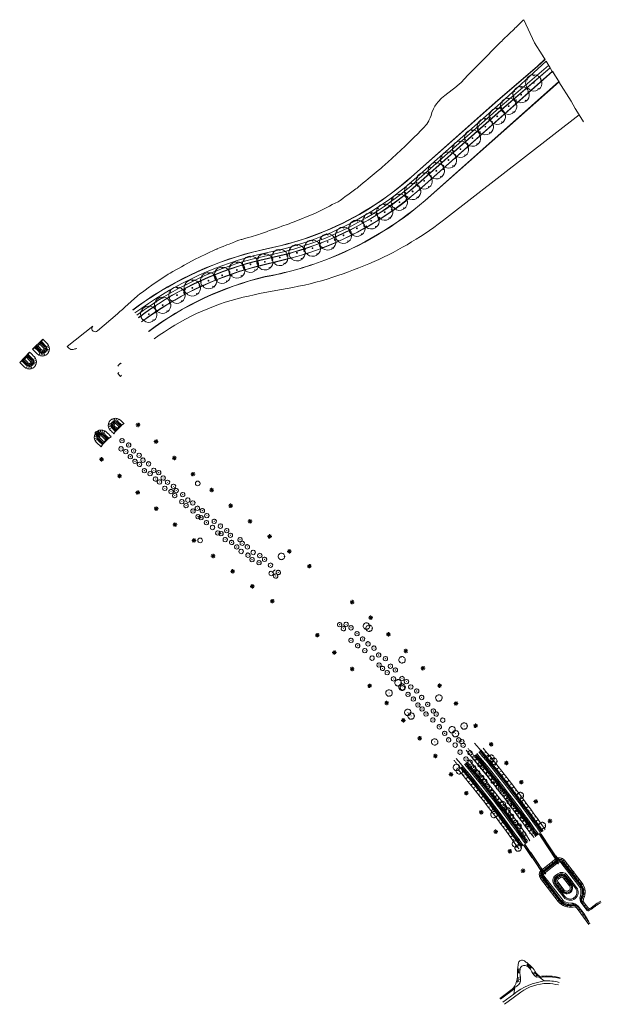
# Model space of a CAD drawing. Header units: metres. Extents: x 104313 to 104669, y 427889 to 428492.
import ezdxf

# ---------------------------------------------------------------- set-up
doc = ezdxf.new("R2010")
doc.units = ezdxf.units.M
doc.header["$LTSCALE"] = 0.5
for name, pattern in [('DASHED', [0.75, 0.5, -0.25]), ('DASHED2', [0.375, 0.25, -0.125]), ('RI-HWA-SO', [7.4, 5, -2.4])]:
    doc.linetypes.add(name, pattern=pattern)
doc.layers.get('0').update_dxf_attribs({"lineweight": 13})
doc.layers.get('DefPoints').update_dxf_attribs({"lineweight": 13})
for name, color, linetype, lineweight in [('_OD_bomen', 3, 'Continuous', 13), ('_OD_bomen_nieuw', 3, 'Continuous', 13), ('_OD_fietspad', 4, 'Continuous', 13), ('_OD_groen', 6, 'Continuous', 13), ('_OD_IPOR_keien', 8, 'Continuous', 13), ('_OD_lichtmast', 2, 'Continuous', 13), ('_OD_rijbaan hoofdstructuur', 5, 'Continuous', 13), ('_OD_Talud', 7, 'DASHED', 13), ('_OD_trottoir', 6, 'Continuous', 13), ('_OD_water', 5, 'Continuous', 13), ('B-WE-GW-TALUDARCERING_KORT-G', 90, 'Continuous', 13), ('B-WE-GW-TALUDARCERING_LANG-G', 90, 'Continuous', 13), ('B-WE-RI-BOB-S', 90, 'Continuous', 13), ('B-WE-RI-BOB-S @ 1 (1)', 90, 'Continuous', 13), ('B-WE-RI-BOB-S @ 1 (2)', 90, 'Continuous', 13), ('B-WE-RI-BOB-S @ 5', 90, 'Continuous', 13), ('B-WE-RI-HWA_UITSTROOMBAK-S', 150, 'Continuous', 13), ('N-GV-GW-TALUD_TEEN-G', 90, 'Continuous', 13), ('N-WE-GW-MAAIVELD-GD', 90, 'Continuous', 13), ('N-WE-GW-TALUD_KRUIN-G', 90, 'Continuous', 13), ('N-WE-GW-TALUDARCERING-S', 90, 'Continuous', 13), ('N-WE-GW-TALUDARCERING_KORT-G', 90, 'Continuous', 13), ('N-WE-GW-TALUDARCERING_LANG-G', 90, 'Continuous', 13), ('N-WE-GW-WATERGANG-G', 90, 'Continuous', 13), ('N-WE-GW-WATERGANG_WATERLIJN-G', 150, 'Continuous', 13), ('N-WE-RI-HWA_RIOOLLEIDING_BETON-G', 5, 'RI-HWA-SO', 13), ('N-XX-GW-GROND-GD', 7, 'Continuous', 13), ('N1-XX-RI-HWA_UITSTROOMBAK-S-50', 150, 'Continuous', 13), ('VKC-BOMEN', 3, 'Continuous', 13), ('Xref Parkzone&Dorpsweide UO$0$N-WE-VH-KANTVERHARDING-G', 210, 'Continuous', 13)]:
    doc.layers.add(name, color=color, linetype=linetype, lineweight=lineweight)

# ---------------------------------------------------------------- blocks, each defined once
blk = doc.blocks.new('lichtmast 4m-flat-40')
at = {"layer": '_OD_lichtmast'}
for points in [[(-0.96, 0.89), (-0.4, 0.37)], [(-0.05, 1.31), (-0.02, 0.54)], [(0.89, 0.96), (0.37, 0.4)], [(1.31, 0.05), (0.54, 0.02)], [(-0.54, -0.02), (-1.31, -0.05)], [(-0.37, -0.4), (-0.89, -0.96)], [(0.02, -0.54), (0.05, -1.31)], [(0.4, -0.37), (0.96, -0.89)]]:
    blk.add_lwpolyline(points, dxfattribs=at)
blk.add_ellipse((0, 0), major_axis=(0.292, 0.251), ratio=0.999993, dxfattribs=at)
blk = doc.blocks.new('boom')
at = {"layer": '_OD_bomen'}
blk.add_lwpolyline([(-4.86, 1.16, 0.113539), (-4.88, -1.08), (-4.13, -1.21), (-4.54, -1.37), (-4.68, -1.75, 0.311933), (-0.02, -5), (0.4, -4.56), (0.42, -4.28), (0.73, -4.62), (0.69, -4.95, 0.261462), (4.59, -1.99), (4.06, -1.46), (4.38, -1.32), (4.79, -1.42, 0.012054), (4.86, -1.19), (4.5, -0.79), (4.28, -0.65), (4.96, -0.66, 0.284439), (2.8, 4.14), (2.55, 3.96), (2.45, 3.54), (2.11, 4.18), (1.99, 4.59, 0.230282), (-2.38, 4.4), (-2.3, 3.64), (-2.77, 4.16, 0.158791), (-4.69, 1.74), (-4.01, 1.58)], format="xyb", close=True, dxfattribs=at)
blk.add_circle((0, 0), 0.25, dxfattribs=at)
blk = doc.blocks.new('lichtmast 4m-flat-45')
at = {"layer": '_OD_lichtmast'}
for points in [[(-0.96, 0.89), (-0.4, 0.37)], [(-0.05, 1.31), (-0.02, 0.54)], [(0.89, 0.96), (0.37, 0.4)], [(1.31, 0.05), (0.54, 0.02)], [(-0.54, -0.02), (-1.31, -0.05)], [(-0.37, -0.4), (-0.89, -0.96)], [(0.02, -0.54), (0.05, -1.31)], [(0.4, -0.37), (0.96, -0.89)]]:
    blk.add_lwpolyline(points, dxfattribs=at)
blk.add_ellipse((0, 0), major_axis=(0.292, 0.251), ratio=0.999993, dxfattribs=at)
blk = doc.blocks.new('b8-flat-9')
at = {"layer": 'VKC-BOMEN'}
blk.add_lwpolyline([(-1.1, 3.8, 0.113539), (-2.7, 3), (-2.5, 2.4), (-2.7, 2.6), (-3.1, 2.6, 0.311933), (-3.5, -1.9), (-3, -2.1), (-2.8, -2), (-2.9, -2.3), (-3.2, -2.4, 0.261462), (0.4, -4), (0.6, -3.4), (0.8, -3.6), (0.9, -3.9, 0.012054), (1.1, -3.9), (1.2, -3.4), (1.2, -3.2), (1.5, -3.7, 0.284439), (4, -0.3), (3.8, -0.2), (3.4, -0.3), (3.7, 0.2), (4, 0.4, 0.230282), (2.1, 3.4), (1.6, 3), (1.8, 3.6, 0.158791), (-0.6, 4), (-0.5, 3.4)], format="xyb", close=True, dxfattribs=at)
blk.add_circle((0, 0), 0.0281, dxfattribs=at)
blk = doc.blocks.new('SRI-BOB-SO')
at = {"layer": 'DefPoints'}
blk.add_circle((0, 0), 0.9, dxfattribs=at)
blk = doc.blocks.new('*U23')
at = {"layer": 'B-WE-RI-BOB-S @ 1 (1)', "xscale": 0.3, "yscale": 0.3, "zscale": 0.3}
blk.add_blockref('SRI-BOB-SO', (104360.639, 428238.273, -3.395), dxfattribs=at)
at = {"layer": 'B-WE-RI-BOB-S @ 1 (2)', "xscale": 0.3, "yscale": 0.3, "zscale": 0.3}
blk.add_blockref('SRI-BOB-SO', (104360.639, 428238.273, -3.395), dxfattribs=at)
at = {"layer": 'B-WE-RI-BOB-S @ 5', "xscale": 1.5, "yscale": 1.5, "zscale": 1.5}
blk.add_blockref('SRI-BOB-SO', (104360.639, 428238.273, -3.395), dxfattribs=at)
blk = doc.blocks.new('SRI-UITSTROOMBAK-SO')
at = {"color": 7, "lineweight": 13}
for p, q in [((-3.3, 0), (3.2, 0)), ((-3.3, 11.6), (-2.7, 11.6)), ((-3.3, 0), (-3.3, 11.6)), ((-2.7, 0.5), (-2.7, 11.6)), ((-2.7, 0.5), (2.8, 0.5)), ((2.8, 0.5), (2.8, 11.6)), ((3.2, 0), (3.2, 11.6))]:
    blk.add_line(p, q, dxfattribs=at)
at = {"color": 7, "lineweight": 0}
blk.add_line((2.8, 11.6), (3.2, 11.6), dxfattribs=at)
at = {"lineweight": 13, "flags": 128}
blk.add_lwpolyline([(2.8, 11.6), (3.2, 11.6), (3.2, 0), (-3.3, 0), (-3.3, 11.6), (-2.7, 11.6)], dxfattribs=at)
blk = doc.blocks.new('*U21')
at = {"layer": 'N-WE-GW-TALUDARCERING_KORT-G'}
for p, q in [((104598.75, 428043.41), (104598.11, 428042.88)), ((104601.92, 428039.54), (104601.28, 428039.02)), ((104605.07, 428035.66), (104604.42, 428035.14)), ((104608.18, 428031.75), (104607.53, 428031.23)), ((104611.28, 428027.82), (104610.62, 428027.31)), ((104614.34, 428023.87), (104613.69, 428023.36)), ((104617.38, 428019.9), (104616.72, 428019.4)), ((104620.39, 428015.9), (104619.73, 428015.41)), ((104623.37, 428011.89), (104622.71, 428011.41)), ((104626.33, 428007.86), (104625.67, 428007.38)), ((104629.26, 428003.81), (104628.6, 428003.34)), ((104632.16, 427999.73), (104631.5, 427999.27))]:
    blk.add_line(p, q, dxfattribs=at)
at = {"layer": 'N-WE-GW-TALUDARCERING_LANG-G'}
for p, q in [((104600.34, 428041.48), (104599.06, 428040.43)), ((104603.5, 428037.6), (104602.21, 428036.56)), ((104606.63, 428033.71), (104605.33, 428032.67)), ((104609.73, 428029.79), (104608.43, 428028.76)), ((104612.81, 428025.85), (104611.5, 428024.83)), ((104615.86, 428021.89), (104614.55, 428020.88)), ((104618.89, 428017.9), (104617.57, 428016.91)), ((104621.88, 428013.9), (104620.57, 428012.92)), ((104624.85, 428009.88), (104623.54, 428008.92)), ((104627.79, 428005.84), (104626.48, 428004.89)), ((104630.71, 428001.77), (104629.4, 428000.84))]:
    blk.add_line(p, q, dxfattribs=at)
blk = doc.blocks.new('*U22')
at = {"layer": 'N-WE-GW-TALUDARCERING_KORT-G'}
for p, q in [((104590.32, 428039.77), (104590.96, 428040.3)), ((104593.5, 428035.91), (104594.14, 428036.43)), ((104596.65, 428032.03), (104597.3, 428032.55)), ((104599.78, 428028.13), (104600.43, 428028.64)), ((104602.88, 428024.21), (104603.53, 428024.72)), ((104605.96, 428020.27), (104606.61, 428020.77)), ((104609.01, 428016.31), (104609.67, 428016.81)), ((104612.04, 428012.33), (104612.7, 428012.82)), ((104615.04, 428008.33), (104615.7, 428008.82)), ((104618.02, 428004.31), (104618.68, 428004.8)), ((104620.97, 428000.28), (104621.63, 428000.75)), ((104623.9, 427996.22), (104624.55, 427996.69))]:
    blk.add_line(p, q, dxfattribs=at)
at = {"layer": 'N-WE-GW-TALUDARCERING_LANG-G'}
for p, q in [((104591.91, 428037.84), (104593.19, 428038.89)), ((104595.08, 428033.97), (104596.36, 428035.01)), ((104598.22, 428030.08), (104599.51, 428031.12)), ((104601.33, 428026.17), (104602.63, 428027.2)), ((104604.42, 428022.24), (104605.73, 428023.26)), ((104607.49, 428018.29), (104608.8, 428019.3)), ((104610.53, 428014.32), (104611.84, 428015.32)), ((104613.55, 428010.33), (104614.86, 428011.32)), ((104616.54, 428006.32), (104617.85, 428007.3)), ((104619.5, 428002.3), (104620.81, 428003.26)), ((104622.44, 427998.25), (104623.75, 427999.2))]:
    blk.add_line(p, q, dxfattribs=at)
blk = doc.blocks.new('*U19')
at = {"layer": 'N-WE-GW-TALUDARCERING_KORT-G'}
for p, q in [((104591.58, 428034.34), (104590.94, 428033.82)), ((104594.73, 428030.46), (104594.1, 428029.95)), ((104597.86, 428026.56), (104597.22, 428026.06)), ((104600.97, 428022.65), (104600.33, 428022.14)), ((104604.05, 428018.71), (104603.41, 428018.21)), ((104607.1, 428014.75), (104606.46, 428014.25)), ((104610.13, 428010.77), (104609.48, 428010.28)), ((104613.13, 428006.77), (104612.48, 428006.29)), ((104616.1, 428002.75), (104615.45, 428002.27)), ((104619.05, 427998.71), (104618.4, 427998.24)), ((104621.97, 427994.65), (104621.32, 427994.19))]:
    blk.add_line(p, q, dxfattribs=at)
at = {"layer": 'N-WE-GW-TALUDARCERING_LANG-G'}
for p, q in [((104593.16, 428032.4), (104591.89, 428031.37)), ((104596.3, 428028.52), (104595.03, 428027.49)), ((104599.42, 428024.61), (104598.14, 428023.6)), ((104602.51, 428020.68), (104601.23, 428019.68)), ((104605.58, 428016.73), (104604.29, 428015.74)), ((104608.62, 428012.76), (104607.33, 428011.78)), ((104611.63, 428008.77), (104610.34, 428007.8)), ((104614.62, 428004.76), (104613.32, 428003.8)), ((104617.58, 428000.73), (104616.28, 427999.78)), ((104620.51, 427996.68), (104619.21, 427995.75))]:
    blk.add_line(p, q, dxfattribs=at)
blk = doc.blocks.new('*U20')
at = {"layer": 'N-WE-GW-TALUDARCERING_KORT-G'}
for p, q in [((104584.76, 428028.79), (104585.39, 428029.31)), ((104587.92, 428024.92), (104588.56, 428025.43)), ((104591.05, 428021.02), (104591.69, 428021.53)), ((104594.16, 428017.1), (104594.8, 428017.6)), ((104597.24, 428013.16), (104597.88, 428013.66)), ((104600.29, 428009.2), (104600.94, 428009.7)), ((104603.32, 428005.22), (104603.97, 428005.71)), ((104606.32, 428001.23), (104606.97, 428001.71)), ((104609.3, 427997.21), (104609.95, 427997.68)), ((104612.25, 427993.17), (104612.9, 427993.64)), ((104615.17, 427989.11), (104615.82, 427989.58))]:
    blk.add_line(p, q, dxfattribs=at)
at = {"layer": 'N-WE-GW-TALUDARCERING_LANG-G'}
for p, q in [((104586.34, 428026.86), (104587.61, 428027.89)), ((104589.49, 428022.97), (104590.76, 428023.99)), ((104592.61, 428019.06), (104593.89, 428020.07)), ((104595.7, 428015.13), (104596.98, 428016.14)), ((104598.77, 428011.19), (104600.06, 428012.18)), ((104601.81, 428007.22), (104603.1, 428008.2)), ((104604.83, 428003.23), (104606.12, 428004.2)), ((104607.81, 427999.22), (104609.11, 428000.18)), ((104610.77, 427995.19), (104612.07, 427996.14)), ((104613.71, 427991.14), (104615.01, 427992.08))]:
    blk.add_line(p, q, dxfattribs=at)

msp = doc.modelspace()

# ---------------------------------------------------------------- linework, layer by layer
at = {"layer": '_OD_fietspad'}
for points in [[(104383.7, 428312.03, -0.09596), (104456.13, 428347.01), (104474.09, 428351.13, 0.035859), (104500, 428359.62, 0.085382), (104554.78, 428393.84), (104607.56, 428440.58), (104635.61, 428466.19), (104638.06, 428462.23), (104609.61, 428437.77), (104557.21, 428391.4, -0.087404), (104500, 428355.9, -0.033788), (104475.11, 428347.83), (104456.76, 428343.56, 0.09617), (104385.78, 428309.23)], [(104636.93, 428463.55), (104608.47, 428439.08), (104556.05, 428392.71, -0.08741), (104499.35, 428357.52, -0.033769), (104474.7, 428349.52), (104456.34, 428345.26, 0.096197), (104384.74, 428310.63, 0.096197)]]:
    msp.add_lwpolyline(points, format="xyb", dxfattribs=at)
msp.add_lwpolyline([(104636.93, 428463.55), (104608.47, 428439.08)], dxfattribs=at)
at = {"layer": '_OD_groen'}
for points in [[(104382.3, 428313.91, -0.097164), (104455.68, 428349.33), (104465.09, 428351.5), (104473.44, 428353.43, 0.037282), (104499.95, 428362.15, 0.08423), (104553.05, 428395.47), (104606.05, 428442.37), (104630.19, 428463.14), (104634.86, 428467.4), (104633.19, 428470.11), (104628.51, 428477.53), (104621.85, 428491.62), (104621.48, 428491.26), (104618.2, 428488.05), (104617.42, 428487.28), (104616.24, 428486.16), (104616.14, 428486.05), (104609.31, 428479.51), (104608.13, 428478.33), (104607.92, 428478.12), (104602.54, 428472.75), (104601.12, 428471.33), (104600.99, 428471.2), (104600.01, 428470.19), (104594.07, 428464.12), (104593.94, 428463.99), (104587.67, 428457.58), (104583.42, 428453.26), (104582.33, 428452.16), (104579.63, 428449.99), (104577.99, 428448.67), (104573.55, 428445.12), (104571.54, 428443.51), (104569.46, 428441.41), (104568.5, 428440.2), (104567.44, 428438.61), (104566.57, 428437.04), (104565.61, 428434.78), (104565.05, 428433), (104564.55, 428431.52), (104563.79, 428429.85), (104563.71, 428429.68), (104562.46, 428427.64), (104560.3, 428425.13), (104558.82, 428423.69), (104556.68, 428421.59), (104554.8, 428419.76), (104549.13, 428414.23), (104538.63, 428404.43), (104537.17, 428403.06), (104536.34, 428402.28), (104535.83, 428401.86), (104534.29, 428400.58), (104532.76, 428399.3), (104526.6, 428394.18), (104525.07, 428392.9), (104523.53, 428391.63), (104520.45, 428389.07), (104519.76, 428388.48), (104519.05, 428387.97), (104517.43, 428386.81), (104515.81, 428385.64), (104514.18, 428384.47), (104512.56, 428383.3), (104510.93, 428382.13), (104509.31, 428380.97), (104508.69, 428380.47), (104508.12, 428380.18), (104504.55, 428378.38), (104502.77, 428377.48), (104493.83, 428372.99), (104493.31, 428372.71), (104481.18, 428367.89), (104479.32, 428367.15), (104478.13, 428366.68), (104477.52, 428366.46), (104473.75, 428365.12), (104471.87, 428364.45), (104466.21, 428362.44), (104465.09, 428362.04), (104464.33, 428361.77), (104462.45, 428361.1), (104460.56, 428360.43), (104459.62, 428360.09), (104458.78, 428359.85), (104454.93, 428358.76), (104453, 428358.21), (104451.08, 428357.66), (104449.16, 428357.11), (104448.67, 428356.98), (104447.25, 428356.52), (104446.75, 428356.35), (104445.22, 428355.74), (104443.36, 428355.01), (104441.5, 428354.27), (104439.98, 428353.67), (104439.64, 428353.54), (104437.78, 428352.8), (104435.92, 428352.07), (104434.03, 428351.31), (104433.77, 428351.19), (104432.99, 428350.82), (104422.92, 428346.08), (104420.98, 428345.17), (104413.93, 428341.27), (104412.18, 428340.3), (104410.43, 428339.33), (104408.68, 428338.37), (104406.93, 428337.4), (104405.18, 428336.43), (104404.04, 428335.78), (104403.2, 428335.22), (104402.87, 428335.02), (104394.1, 428329.11), (104391.8, 428327.41), (104389.92, 428326.03), (104388.3, 428324.84), (104386.69, 428323.66), (104385.31, 428322.63), (104377.45, 428315.5), (104376.81, 428314.92), (104375.96, 428314.17), (104375.23, 428313.53), (104374.47, 428312.84), (104372.98, 428311.49), (104360.65, 428301, -0.379072), (104358, 428300.96), (104357.55, 428301.51, -0.348017), (104357.96, 428303.96), (104342.08, 428291.57, -0.000199), (104343.12, 428290.51, 0.260655), (104345.82, 428289.72, 0.014091), (104348.09, 428290.31, 0.014091)], [(104392.14, 428300.68, -0.000002), (104392.14, 428300.68, -0.10297), (104463.53, 428334.17, 0.045995), (104500.04, 428344.31, 0.08727), (104561.5, 428380.88), (104643.43, 428453.58), (104650.86, 428441.64), (104653.35, 428437.21), (104655.77, 428433.4), (104574.49, 428370.28, -0.063322), (104530.14, 428343.52, -0.025813), (104504.84, 428333.86, -0.037579), (104476.83, 428327.06, 0.018337), (104449.97, 428321.63, 0.101224), (104395.53, 428296.13, 0.101224)]]:
    msp.add_lwpolyline(points, format="xyb", dxfattribs=at)
msp.add_lwpolyline([(104634.93, 428467.3), (104633.19, 428470.11), (104628.51, 428477.53), (104621.85, 428491.62)], dxfattribs=at)
at = {"layer": '_OD_IPOR_keien'}
for centre in [(104422.11, 428207.65), (104423.61, 428172.76)]:
    msp.add_circle(centre, 1.43, dxfattribs=at)
at = {"layer": '_OD_rijbaan hoofdstructuur'}
for points in [[(104634.93, 428467.3), (104630.27, 428463.05), (104606.13, 428442.28), (104553.13, 428395.38, -0.08423), (104500, 428362.04, -0.037284), (104473.47, 428353.31), (104455.71, 428349.22, 0.097163), (104382.37, 428313.82, 0.097163)], [(104392.14, 428300.68, -0.000002), (104392.14, 428300.68, -0.10297), (104463.53, 428334.17, 0.045995), (104500.04, 428344.31, 0.08727), (104561.5, 428380.88), (104643.52, 428453.66), (104641.4, 428457.06), (104639.52, 428460.09), (104559.61, 428389.12, -0.090196), (104499.96, 428352.46, -0.030922), (104476.92, 428345.1), (104457.1, 428340.27, 0.095381), (104387.71, 428306.64, 0.095381)], [(104392.07, 428300.78, -0.102975), (104463.5, 428334.29, 0.045999), (104500, 428344.42, 0.087269), (104561.42, 428380.97), (104643.36, 428453.68), (104641.3, 428456.99), (104639.5, 428459.91), (104559.69, 428389.03, -0.090195), (104500, 428352.35, -0.030923), (104476.95, 428344.98), (104457.13, 428340.15, 0.095379), (104387.79, 428306.54, 0.095379)], [(104392.07, 428300.78, -0.102975), (104463.5, 428334.29, 0.045999), (104500, 428344.42, 0.087269), (104561.42, 428380.97), (104643.36, 428453.68), (104641.3, 428456.99), (104639.5, 428459.91), (104559.69, 428389.03, -0.090195), (104500, 428352.35, -0.030923), (104476.95, 428344.98), (104457.13, 428340.15, 0.095379), (104387.79, 428306.54, 0.095379)]]:
    msp.add_lwpolyline(points, format="xyb", dxfattribs=at)
at = {"layer": '_OD_Talud', "flags": 128}
msp.add_lwpolyline([(104467.69, 428153.2), (104469.64, 428154.87)], dxfattribs=at)
at = {"layer": '_OD_trottoir'}
msp.add_lwpolyline([(104385.85, 428309.14, -0.096169), (104456.79, 428343.44), (104475.14, 428347.71, 0.03379), (104500.04, 428355.79, 0.087403), (104557.29, 428391.31), (104609.69, 428437.68), (104638.04, 428462.05), (104639.34, 428459.93), (104559.61, 428389.12, -0.090196), (104499.96, 428352.46, -0.030922), (104476.92, 428345.1), (104457.1, 428340.27, 0.095381), (104387.71, 428306.64, 0.095381)], format="xyb", dxfattribs=at)
at = {"layer": '_OD_water'}
msp.add_lwpolyline([(104395.53, 428296.13, -0.101224), (104449.97, 428321.63, -0.018337), (104476.83, 428327.06, 0.037579), (104504.84, 428333.86, 0.025813), (104530.14, 428343.52, 0.063322), (104574.49, 428370.28), (104655.77, 428433.4), (104658.47, 428429.17)], format="xyb", dxfattribs=at)
at = {"layer": 'B-WE-GW-TALUDARCERING_KORT-G', "ltscale": 0.1}
for p, q in [((104618.06, 427909.8), (104618.73, 427909.77)), ((104618.08, 427908.8), (104618.75, 427908.84)), ((104624.5, 427913.55), (104623.7, 427912.74)), ((104625.26, 427912.91), (104624.65, 427912.16)), ((104626.03, 427912.27), (104625.49, 427911.47)), ((104626.79, 427911.59), (104626.42, 427910.88)), ((104629.22, 427908.07), (104628.44, 427907.75)), ((104617.49, 427902.62), (104618.22, 427902.27)), ((104617.72, 427903.58), (104618.88, 427903.34)), ((104617.89, 427904.55), (104619.03, 427904.64)), ((104618.13, 427907.79), (104618.79, 427907.91)), ((104629.87, 427907.31), (104629.22, 427906.88)), ((104630.51, 427906.71), (104630.11, 427906.04))]:
    msp.add_line(p, q, dxfattribs=at)
at = {"layer": 'B-WE-GW-TALUDARCERING_LANG-G', "ltscale": 0.1}
for p, q in [((104618.06, 427909.3), (104619.5, 427909.32)), ((104618.07, 427910.3), (104619.58, 427910.15)), ((104618.12, 427908.3), (104619.47, 427908.46)), ((104624.88, 427913.23), (104623.85, 427912.09)), ((104625.64, 427912.59), (104624.78, 427911.42)), ((104626.42, 427911.95), (104625.61, 427910.59)), ((104628.93, 427908.48), (104627.29, 427907.64)), ((104617.6, 427903.11), (104619.67, 427902.36)), ((104617.81, 427904.06), (104619.96, 427903.92)), ((104617.96, 427905.08), (104619.83, 427905.5)), ((104629.56, 427907.66), (104627.7, 427907.07)), ((104630.18, 427907.01), (104629.06, 427905.79))]:
    msp.add_line(p, q, dxfattribs=at)
at = {"layer": 'B-WE-RI-HWA_UITSTROOMBAK-S'}
for p, q in [((104361.31, 428239.3, -1.72), (104359.65, 428237.81, -1.72)), ((104359.65, 428237.81, -1.72), (104360.08, 428237.38, -1.72)), ((104361.73, 428238.95, -1.72), (104361.31, 428239.3, -1.72))]:
    msp.add_line(p, q, dxfattribs=at)
for points, elevation in [([(104329.7, 428289.96), (104330.06, 428289.57), (104328.5, 428288.06), (104328.11, 428288.49)], -1.76), ([(104321.05, 428281.3), (104321.45, 428280.89), (104319.83, 428279.3), (104319.46, 428279.71)], -1.72), ([(104373.28, 428279.66), (104373.28, 428279.66), (104374.84, 428281.23), (104375.28, 428280.93)], -1.79), ([(104373.62, 428279.37), (104373.28, 428279.66)], -1.78), ([(104373.82, 428275.53), (104373.2, 428274.89), (104374.77, 428273.23), (104375.38, 428273.88)], -2.15), ([(104369.81, 428243.81), (104369.42, 428244.17), (104371.01, 428245.77), (104371.38, 428245.41)], -1.71)]:
    msp.add_lwpolyline(points, dxfattribs=dict(at, elevation=elevation))
at = {"layer": 'N-GV-GW-TALUD_TEEN-G', "ltscale": 10, "flags": 128}
for points in [[(104326.12, 428294.21, 0.00002), (104328.63, 428291.7, -1.06191), (104325.46, 428288.53, -0.00049), (104322.9, 428291.09)], [(104325.34, 428293.01, 0.001057), (104327.7, 428290.65, -1.067285), (104326.51, 428289.46, 0.000313), (104324.13, 428291.84)], [(104314.8, 428282.9, -0.00002), (104317.32, 428280.38, 1.06191), (104320.49, 428283.55, 0.00049), (104317.93, 428286.11)], [(104316.01, 428283.68, -0.001057), (104318.36, 428281.32, 1.067285), (104319.56, 428282.5, -0.000313), (104317.17, 428284.89)], [(104375.23, 428243.19, -0.000014), (104373.35, 428244.98, 1.06191), (104370.26, 428241.74, 0.000339), (104372.07, 428240.01)], [(104374.01, 428242.42, -0.000736), (104372.33, 428244.02, 1.067285), (104371.17, 428242.81, -0.000215), (104372.84, 428241.21, -0.000215)], [(104364, 428231.82, 0.00002), (104361.42, 428234.27, -1.06191), (104364.51, 428237.51, -0.00049), (104367.14, 428235.02)], [(104364.75, 428233.04, 0.001057), (104362.33, 428235.33, -1.067285), (104363.49, 428236.56, 0.000313), (104365.93, 428234.23)]]:
    msp.add_lwpolyline(points, format="xyb", dxfattribs=at)
for points in [[(104325.34, 428293.01), (104324.13, 428291.84)], [(104316.01, 428283.68), (104317.17, 428284.89)], [(104374.05, 428242.45), (104372.87, 428241.26)], [(104364.75, 428233.04), (104365.93, 428234.23)]]:
    msp.add_lwpolyline(points, dxfattribs=at)
at = {"layer": 'N-WE-GW-MAAIVELD-GD', "flags": 128}
for points in [[(104655.13, 427948.79), (104658.82, 427944.04)], [(104661.77, 427937.64), (104656.84, 427944.3)], [(104661.73, 427939.22), (104658.82, 427944.05)]]:
    msp.add_lwpolyline(points, dxfattribs=at)
at = {"layer": 'N-WE-GW-TALUD_KRUIN-G', "ltscale": 0.2}
for points in [[(104320.92, 428289.86, 0.001161), (104323.86, 428286.92, 1.000738), (104330.04, 428293.12), (104327.23, 428295.93)], [(104319.16, 428288.09, -0.001161), (104322.09, 428285.15, -1.000738), (104315.9, 428278.97), (104313.08, 428281.79)], [(104370.83, 428238.06, -0.000825), (104368.69, 428240.1, -1.000738), (104374.74, 428246.42), (104376.97, 428244.29)], [(104369.09, 428236.3, 0.001161), (104366.08, 428239.16, 1.000738), (104360.05, 428232.82), (104362.93, 428230.07)]]:
    msp.add_lwpolyline(points, format="xyb", dxfattribs=at)
at = {"layer": 'N-WE-GW-TALUD_KRUIN-G', "ltscale": 0.2, "flags": 128}
for points in [[(104327.22, 428295.94), (104320.93, 428289.87)], [(104325.34, 428293.01), (104327.23, 428295.93)], [(104313.07, 428281.8), (104319.14, 428288.09)], [(104317.17, 428284.89), (104319.15, 428288.1)], [(104324.13, 428291.84), (104320.92, 428289.87)], [(104316.01, 428283.68), (104313.08, 428281.79)], [(104372.87, 428241.26), (104370.84, 428238.07)], [(104374.05, 428242.45), (104376.99, 428244.3)], [(104365.93, 428234.23), (104369.09, 428236.29)], [(104364.75, 428233.04), (104362.93, 428230.07)]]:
    msp.add_lwpolyline(points, dxfattribs=at)
for points in [[(104325.78, 428293.7, 0.000464), (104328.2, 428291.28, -0.002268), (104328.22, 428291.26, -1.067285), (104325.91, 428288.93), (104325.85, 428288.99, -0.00035), (104323.43, 428291.41)], [(104315.32, 428283.23, -0.000464), (104317.74, 428280.81, 0.002268), (104317.76, 428280.79, 1.067285), (104320.09, 428283.1), (104320.03, 428283.16, 0.00035), (104317.6, 428285.59)], [(104374.7, 428242.86, -0.00033), (104372.94, 428244.54, 0.002268), (104372.93, 428244.56, 1.067285), (104370.65, 428242.2), (104370.71, 428242.14, 0.000239), (104372.4, 428240.52)], [(104364.32, 428232.34, 0.000464), (104361.84, 428234.7, -0.002268), (104361.82, 428234.72, -1.067285), (104364.07, 428237.11), (104364.14, 428237.04, -0.00035), (104366.62, 428234.68)]]:
    msp.add_lwpolyline(points, format="xyb", dxfattribs=at)
at = {"layer": 'N-WE-GW-TALUDARCERING-S', "flags": 128}
for points in [[(104326.25, 428294.45), (104325.97, 428294.74)], [(104322.68, 428290.95), (104322.38, 428291.27)], [(104323.56, 428291.85), (104323.28, 428292.14)], [(104324.42, 428291.56), (104323.85, 428290.99)], [(104324.73, 428292.43), (104324.17, 428293.01)], [(104325.35, 428293.58), (104325.07, 428293.87)], [(104326.85, 428288.4), (104326.92, 428288.81)], [(104328.04, 428288.64), (104327.61, 428289.31)], [(104328.7, 428290.54), (104327.92, 428290.28)], [(104328.7, 428289.5), (104328.31, 428289.63)], [(104330.84, 428292.03), (104329.11, 428291.09)], [(104331.31, 428289.57), (104329.38, 428289.78)], [(104330.13, 428288.8), (104331.03, 428288.43)], [(104331.25, 428290.83), (104330.3, 428290.64)], [(104314.56, 428282.76), (104314.27, 428283.04)], [(104315.43, 428283.66), (104315.14, 428283.94)], [(104316.59, 428284.28), (104316.01, 428284.84)], [(104317.17, 428285.46), (104316.88, 428285.74)], [(104317.46, 428284.6), (104318.03, 428285.16)], [(104318.06, 428286.33), (104317.75, 428286.64)], [(104320.61, 428282.17), (104320.21, 428282.09)], [(104321.14, 428282.4), (104323.29, 428282.93)], [(104321.84, 428283.65), (104322.79, 428284.25)], [(104325.36, 428287.17), (104324.77, 428286.23)], [(104326.62, 428287.87), (104326.09, 428285.73)], [(104327.28, 428286.72), (104327.42, 428285.67)], [(104328.47, 428285.91), (104327.75, 428287.86)], [(104316.98, 428278.18), (104317.92, 428279.9)], [(104318.18, 428277.76), (104318.37, 428278.72)], [(104318.48, 428280.31), (104318.74, 428281.09)], [(104319.45, 428277.71), (104319.24, 428279.64)], [(104319.52, 428280.31), (104319.39, 428280.7)], [(104320.38, 428280.97), (104319.7, 428281.41)], [(104320.21, 428278.89), (104320.58, 428277.98)], [(104323.1, 428280.54), (104321.16, 428281.26)], [(104322.3, 428281.74), (104323.35, 428281.6)], [(104370.43, 428246.4), (104370.04, 428247.3)], [(104371.16, 428247.6), (104371.42, 428245.68)], [(104372.43, 428247.58), (104372.26, 428246.62)], [(104373.64, 428247.19), (104372.74, 428245.45)], [(104361.44, 428240.05), (104362.21, 428238.13)], [(104362.65, 428239.28), (104362.49, 428240.33)], [(104363.35, 428238.14), (104363.82, 428240.3)], [(104364.58, 428238.87), (104365.15, 428239.83)], [(104368.41, 428243.51), (104367.35, 428243.62)], [(104369.58, 428242.87), (104367.45, 428242.29)], [(104367.58, 428244.68), (104369.54, 428244.01)], [(104368.91, 428241.6), (104367.98, 428240.99)], [(104370.1, 428243.12), (104370.5, 428243.2)], [(104370.31, 428244.32), (104370.99, 428243.9)], [(104371.15, 428245), (104371.29, 428244.61)], [(104372.19, 428245.02), (104371.95, 428244.24)], [(104358.7, 428236.33), (104360.63, 428236.17)], [(104358.78, 428235.07), (104359.73, 428235.28)], [(104359.86, 428237.12), (104358.94, 428237.47)], [(104359.23, 428233.88), (104360.93, 428234.86)], [(104361.3, 428236.47), (104361.69, 428236.35)], [(104361.32, 428235.43), (104362.1, 428235.7)], [(104361.94, 428237.34), (104362.39, 428236.68)], [(104363.13, 428237.61), (104363.06, 428237.2)], [(104365.63, 428234.51), (104366.19, 428235.09)]]:
    msp.add_lwpolyline(points, dxfattribs=at)
at = {"layer": 'N-WE-GW-TALUDARCERING-S'}
for points in [[(104643.12, 427963.22), (104642.49, 427962.73)], [(104646.55, 427965.56), (104647.19, 427966.05)], [(104647.32, 427964.57), (104648.58, 427965.55)], [(104648.09, 427963.58), (104648.72, 427964.07)], [(104648.85, 427962.59), (104650.12, 427963.57)], [(104643.89, 427962.23), (104642.63, 427961.25)], [(104644.66, 427961.25), (104644.02, 427960.75)], [(104645.42, 427960.26), (104644.16, 427959.28)], [(104646.19, 427959.27), (104645.56, 427958.78)], [(104649.62, 427961.61), (104650.25, 427962.1)]]:
    msp.add_lwpolyline(points, dxfattribs=at)
at = {"layer": 'N-WE-GW-TALUDARCERING_KORT-G'}
for p, q in [((104639.19, 427975.87), (104639.68, 427975.24)), ((104643.03, 427978.4), (104643.2, 427977.61)), ((104646.66, 427977), (104646.02, 427976.51)), ((104631.75, 427969.73), (104632.45, 427969.35)), ((104635.24, 427972.8), (104635.73, 427972.17)), ((104649.72, 427973.05), (104649.09, 427972.56)), ((104652.79, 427969.1), (104652.15, 427968.61)), ((104631.99, 427965.88), (104632.64, 427966.36)), ((104635.06, 427961.94), (104635.69, 427962.43)), ((104655.85, 427965.15), (104655.22, 427964.66)), ((104638.12, 427957.99), (104638.75, 427958.48)), ((104658.63, 427961.22), (104657.9, 427960.88)), ((104659.49, 427956.75), (104658.69, 427956.8)), ((104641.18, 427954.04), (104641.82, 427954.53)), ((104644.29, 427950.33), (104644.81, 427950.94)), ((104658.42, 427951.67), (104657.65, 427951.46)), ((104648.36, 427948.3), (104648.53, 427949.08)), ((104653.4, 427948.2), (104653.69, 427948.94))]:
    msp.add_line(p, q, dxfattribs=at)
at = {"layer": 'N-WE-GW-TALUDARCERING_LANG-G'}
for p, q in [((104641.16, 427977.4), (104641.9, 427976.45)), ((104645.04, 427978.24), (104644.61, 427977.12)), ((104648.19, 427975.03), (104647.24, 427974.29)), ((104633.26, 427971.27), (104634, 427970.32)), ((104637.21, 427974.34), (104637.95, 427973.39)), ((104651.25, 427971.08), (104650.31, 427970.34)), ((104631.31, 427967.77), (104632.51, 427967.85)), ((104633.52, 427963.91), (104634.47, 427964.65)), ((104654.32, 427967.13), (104653.37, 427966.39)), ((104657.38, 427963.18), (104656.44, 427962.44)), ((104636.59, 427959.96), (104637.54, 427960.7)), ((104639.65, 427956.01), (104640.6, 427956.75)), ((104659.34, 427959.04), (104658.16, 427958.81)), ((104642.72, 427952.06), (104643.67, 427952.8)), ((104659.07, 427954.49), (104657.93, 427954.86)), ((104646.2, 427949.06), (104646.73, 427950.13)), ((104650.65, 427948.1), (104650.6, 427949.3)), ((104655.45, 427946.1), (104656.08, 427946.59)), ((104660, 427949.37), (104658.89, 427948.51))]:
    msp.add_line(p, q, dxfattribs=at)
at = {"layer": 'N-WE-GW-WATERGANG-G'}
for points in [[(104591.75, 428048.6, -0.022276), (104633.34, 427994.59)], [(104625, 427994.69, 0.020698), (104586.53, 428044.31)], [(104592.06, 428041.32, -0.019078), (104627.19, 427995.54, -0.019109)], [(104592.52, 428041.7, -0.01907), (104627.66, 427995.91, -0.019078)], [(104593.14, 428042.21, -0.019059), (104628.29, 427996.4, -0.019078)], [(104629.62, 427997.43, 0.018945), (104594.35, 428043.32, 0.018926)], [(104630.24, 427997.94, 0.018926), (104594.96, 428043.83, 0.018926)], [(104630.73, 427998.29, 0.018926), (104595.42, 428044.21, 0.018898)], [(104621.55, 427985.97, 0.022431), (104580.47, 428039.32, 0.022431)], [(104584.34, 428034.7, -0.019054), (104619.18, 427989.33, -0.019074)], [(104620.51, 427990.36, 0.018944), (104585.55, 428035.8, 0.018924)], [(104621.14, 427990.85, 0.018932), (104586.17, 428036.31, 0.018924)], [(104621.62, 427991.22, 0.018924), (104586.63, 428036.7, 0.01889)], [(104622.99, 427993.22, 0.018754), (104588.39, 428038.2)], [(104590.29, 428039.81, -0.018019), (104624.99, 427994.7, -0.018019)], [(104583.27, 428033.8, -0.019074), (104618.08, 427988.47, -0.019103)], [(104583.73, 428034.19, -0.019065), (104618.55, 427988.84, -0.019074)], [(104629.72, 427991.95, 0.001446), (104627.19, 427995.54)], [(104630.21, 427992.3, 0.00145), (104627.66, 427995.91)], [(104630.85, 427992.77, 0.001456), (104628.29, 427996.4)], [(104629.62, 427997.43, 0.000182), (104632.22, 427993.77, 0.000065)], [(104630.25, 427997.92, -0.000729), (104632.86, 427994.24, -0.000266)], [(104616.49, 427987.25, -0.001342), (104618.8, 427983.97, -0.000478)], [(104618.08, 427988.47, -0.001357), (104620.42, 427985.15, -0.000507)], [(104618.55, 427988.84, -0.001362), (104620.9, 427985.5, -0.000507)], [(104620.51, 427990.36, 0.000147), (104622.91, 427986.97, 0.000059)], [(104623.56, 427987.44, 0.000697), (104621.14, 427990.85)], [(104624.04, 427987.79, 0.001392), (104621.62, 427991.22)]]:
    msp.add_lwpolyline(points, format="xyb", dxfattribs=at)
at = {"layer": 'N-WE-GW-WATERGANG-G', "linetype": 'DASHED2'}
for points in [[(104629.18, 427991.55, 0.02233), (104587.77, 428045.32, 0.02233)], [(104591.54, 428040.89, -0.019109), (104626.69, 427995.07)], [(104633.66, 427994.83, 0.020403), (104595.73, 428044.47, 0.018898)], [(104579.08, 428038.18, -0.02245), (104620.1, 427984.91)], [(104622.11, 427991.69, 0.01889), (104587.15, 428037.13, 0.01889)], [(104582.96, 428033.55, -0.019103), (104617.8, 427988.17)], [(104624.58, 427988.19, 0.00142), (104622.11, 427991.69)], [(104669.37, 427951.04), (104668.65, 427950.77), (104667.37, 427949.93), (104663.52, 427947.11), (104663.29, 427946.96, -0.390023), (104660.46, 427947.44), (104658.15, 427950.41, -0.286699), (104657.83, 427953.59, 0.286699), (104656.93, 427962.43), (104645.94, 427976.59, 0.414241), (104642.08, 427977.07), (104633.19, 427970.18, 0.414192), (104632.7, 427966.31), (104643.68, 427952.15, 0.286699), (104652.02, 427949.09, -0.286699), (104655.02, 427947.98), (104657.5, 427944.79)], [(104645.2, 427959.24), (104646.03, 427958.17, 0.414214), (104650.01, 427957.67), (104650.02, 427957.67, 0.414214), (104650.52, 427961.65), (104649.81, 427962.57)]]:
    msp.add_lwpolyline(points, format="xyb", dxfattribs=at)
at = {"layer": 'N-WE-GW-WATERGANG-G', "flags": 128}
for points in [[(104632.31, 427999.52), (104634.95, 427995.77)], [(104652.16, 427962.92), (104651.45, 427963.84)], [(104643.56, 427957.97), (104646.42, 427954.28)], [(104644.19, 427958.46), (104645.02, 427957.39)], [(104616.41, 427899.11), (104607.23, 427892.3)], [(104616.3, 427898.41), (104607.54, 427891.91)], [(104609.11, 427889.96), (104615.79, 427894.91), (104616.41, 427899.11)], [(104610.11, 427888.71), (104615.46, 427892.68)]]:
    msp.add_lwpolyline(points, dxfattribs=at)
at = {"layer": 'N-WE-GW-WATERGANG-G'}
for points in [[(104622.99, 427993.22), (104625.53, 427988.88)], [(104625, 427994.69), (104628.27, 427990.89)]]:
    msp.add_lwpolyline(points, dxfattribs=at)
at = {"layer": 'N-WE-GW-WATERGANG-G', "flags": 128}
for points in [[(104669.09, 427951.81), (104668.27, 427951.5), (104666.9, 427950.6), (104663.06, 427947.79), (104662.84, 427947.65, -0.390023), (104661.11, 427947.94), (104658.8, 427950.91, -0.286699), (104658.56, 427953.23, 0.286699), (104657.58, 427962.93), (104646.59, 427977.09, 0.414241), (104641.58, 427977.72), (104632.69, 427970.82, 0.414192), (104632.05, 427965.81), (104643.04, 427951.65, 0.286699), (104652.19, 427948.29, -0.286699), (104654.37, 427947.48), (104656.85, 427944.29)], [(104657.53, 427953.85, 0.283257), (104656.63, 427962.2), (104645.64, 427976.35, 0.414241), (104642.31, 427976.77), (104633.42, 427969.88, 0.414192), (104633, 427966.54), (104643.98, 427952.39, 0.283258), (104651.84, 427949.44)], [(104657.07, 427954.29, 0.276061), (104656.15, 427961.83), (104645.17, 427975.99, 0.414241), (104642.68, 427976.3), (104633.79, 427969.4, 0.414192), (104633.48, 427966.91), (104644.46, 427952.76, 0.276061), (104651.53, 427949.99)], [(104656.56, 427955.17, 0.251737), (104655.52, 427961.34), (104644.54, 427975.5, 0.414241), (104643.17, 427975.67), (104634.28, 427968.77, 0.414192), (104634.11, 427967.4), (104645.09, 427953.25, 0.251737), (104650.8, 427950.71, 0.251737)], [(104651.45, 427963.84), (104648.3, 427967.89, 0.403091), (104642.79, 427968.7), (104641.33, 427967.65, 0.425424), (104640.49, 427961.92), (104643.97, 427957.43)], [(104650.82, 427963.35), (104647.67, 427967.4, 0.403091), (104643.26, 427968.05), (104641.79, 427967, 0.425424), (104641.12, 427962.41), (104644.61, 427957.92)], [(104650.34, 427962.98), (104647.2, 427967.04, 0.403091), (104643.61, 427967.56), (104642.14, 427966.51, 0.425424), (104641.6, 427962.78), (104645.08, 427958.29)], [(104641.12, 427962.41), (104647.05, 427954.77, 0.413382), (104652.82, 427954.03)], [(104646.66, 427958.66, 0.414214), (104649.52, 427958.3), (104649.53, 427958.3, 0.414214), (104649.89, 427961.16), (104646.03, 427966.13, 0.403091), (104644.47, 427966.36), (104643, 427965.31, 0.425424), (104642.76, 427963.68), (104646.66, 427958.66)], [(104644.66, 427958.83), (104645.5, 427957.75, 0.414214), (104650.43, 427957.13), (104650.43, 427957.13, 0.414214), (104651.05, 427962.07), (104650.34, 427962.98)], [(104646.42, 427954.28), (104646.42, 427954.28, 0.413373), (104653.31, 427953.4, 0.415152), (104654.19, 427960.31), (104648.3, 427967.89)], [(104652.82, 427954.03, 0.415161), (104653.56, 427959.81), (104647.67, 427967.4)], [(104668.59, 427950.93), (104668.59, 427950.94), (104664.22, 427947.97), (104661.45, 427945.99, -0.402582), (104660.77, 427946.09), (104657.34, 427950.51)], [(104614.64, 427897.8, 0.115502), (104617.47, 427902.65, 0.080983), (104618.11, 427908.3, -0.090038), (104618.72, 427914.33, -0.200194), (104619.84, 427915.54, -0.25649), (104622.25, 427915.3, -0.014806), (104624.14, 427913.87, 0.007824), (104626.47, 427911.91, -0.090004), (104628.57, 427909.07, 0.138209), (104631.89, 427905.75, 0.193917)], [(104618.69, 427900.55, 0.217061), (104619.87, 427905.3, -0.097113), (104619.58, 427910.11, -0.484667), (104622.77, 427912.48, -0.134638), (104624.73, 427911.46, -0.133028), (104626.79, 427908.56, 0.169947), (104629.83, 427905.32)], [(104615.8, 427894.98, -0.132886), (104634.4, 427902.99, -0.086538)], [(104629.84, 427905.31, -0.006669), (104631.04, 427905.63)], [(104644.23, 427905.01, 0.106192), (104631.04, 427905.63)], [(104643.5, 427902.1, 0.080398), (104634.4, 427902.99), (104631.04, 427905.63)], [(104644.11, 427904.53, 0.10177), (104631.58, 427905.21)], [(104615.46, 427892.68), (104620.09, 427896.12, -0.162915), (104636.39, 427901.44, -0.162915)], [(104616.41, 427899.11, -0.014512), (104618.69, 427900.55, -0.014512)], [(104636.37, 427901.45, -0.063203), (104643.12, 427900.55, -0.063203)]]:
    msp.add_lwpolyline(points, format="xyb", dxfattribs=at)
at = {"layer": 'N-WE-GW-WATERGANG-G', "linetype": 'DASHED2'}
msp.add_lwpolyline([(104645.99, 427958.14, 0.414214), (104650.05, 427957.63), (104650.05, 427957.63, 0.414214), (104650.56, 427961.68), (104646.7, 427966.65, 0.403091), (104643.97, 427967.05), (104642.5, 427966, 0.425424), (104642.09, 427963.16)], format="xyb", close=True, dxfattribs=at)
msp.add_lwpolyline([(104662.34, 427938.05), (104657.51, 427944.78)], dxfattribs=at)
at = {"layer": 'N-WE-GW-WATERGANG-G'}
for centre, radius, start, end in [((104032.86, 427575.95), 734, 35.24444, 39.77428), ((104003.89, 427552.23), 751.35, 35.37879, 39.73135), ((104651.18, 427945.72), 5, 37.80604, 94.32554), ((104661.29, 427953.57), 5, 161.28647, 217.8074), ((104660.73, 427952.67), 4, 156.07503, 217.8074), ((104661.14, 427952.13), 4, 154.54538, 217.8074), ((104652.19, 427946.05), 4, 37.80604, 99.53703), ((104652.61, 427945.51), 4, 37.80604, 101.06676)]:
    msp.add_arc(centre, radius, start, end, dxfattribs=at)
at = {"layer": 'N-WE-GW-WATERGANG_WATERLIJN-G', "ltscale": 0.01}
for points in [[(104326.34, 428294.56, 0.000494), (104328.91, 428291.98, -1.010912), (104325.02, 428288.09, -0.000509), (104322.36, 428290.76)], [(104314.46, 428282.68, -0.000494), (104317.03, 428280.1, 1.010912), (104320.92, 428283.99, 0.000509), (104318.26, 428286.65)]]:
    msp.add_lwpolyline(points, format="xyb", dxfattribs=at)
at = {"layer": 'N-WE-GW-WATERGANG_WATERLIJN-G', "ltscale": 0.01, "flags": 128}
for points in [[(104375.58, 428243.41, -0.000365), (104373.63, 428245.27, 1.010912), (104369.84, 428241.29, 0.000355), (104371.73, 428239.47)], [(104363.79, 428231.47, 0.000494), (104361.15, 428233.98, -1.010912), (104364.94, 428237.96, -0.000509), (104367.67, 428235.37)]]:
    msp.add_lwpolyline(points, format="xyb", close=True, dxfattribs=at)
at = {"layer": 'N-WE-RI-HWA_RIOOLLEIDING_BETON-G', "ltscale": 0.2, "const_width": 0.3}
for points in [[(104632.13, 427993.71), (104631, 427992.88)], [(104622.79, 427986.88), (104621.66, 427986.05)]]:
    msp.add_lwpolyline(points, dxfattribs=at)
at = {"layer": 'N-WE-RI-HWA_RIOOLLEIDING_BETON-G', "ltscale": 0.2}
for points in [[(104631.03, 427993.01), (104641.83, 427976.98)], [(104631.11, 427993.06), (104641.91, 427977.04)], [(104631.53, 427993.34), (104642.33, 427977.32)], [(104631.94, 427993.62), (104642.74, 427977.6)], [(104632.03, 427993.68), (104642.83, 427977.66)], [(104622.22, 427986.47), (104633.17, 427970.23)], [(104622.63, 427986.76), (104633.59, 427970.51)], [(104622.71, 427986.82), (104633.67, 427970.57)], [(104621.74, 427986.11), (104632.68, 427969.9)], [(104621.82, 427986.17), (104632.76, 427969.95)]]:
    msp.add_lwpolyline(points, dxfattribs=at)
at = {"layer": 'N-XX-GW-GROND-GD', "flags": 128}
msp.add_lwpolyline([(104651.26, 427969.11), (104652.61, 427970.15)], dxfattribs=at)
at = {"layer": 'Xref Parkzone&Dorpsweide UO$0$N-WE-VH-KANTVERHARDING-G', "const_width": 0.1}
for points in [[(104628.2, 427990.84), (104635.07, 427995.86)], [(104618.72, 427983.9), (104625.59, 427988.92)]]:
    msp.add_lwpolyline(points, dxfattribs=at)

# ---------------------------------------------------------------- block references
at = {"layer": '_OD_bomen', "rotation": 31.08747856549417}
for p in [(104628.02, 428452.92), (104620.23, 428445.71), (104612.63, 428438.64), (104605.64, 428432.45), (104598.32, 428426.11), (104590.48, 428419.13), (104583.12, 428412.31), (104575.8, 428405.71), (104568.29, 428399.14), (104560.86, 428392.91), (104553.78, 428386.48), (104545.69, 428379.85), (104536.65, 428373.79), (104528.38, 428368.48), (104511.45, 428359.6), (104519.67, 428363.89), (104501.72, 428355.47), (104482.91, 428348.92), (104492.44, 428351.74), (104454.45, 428341.83), (104463.25, 428343.35), (104472.41, 428346.01), (104446.11, 428338.35), (104428.78, 428331.8), (104437.12, 428335.09), (104418.84, 428327.36), (104409.42, 428322.9), (104392.14, 428311.25), (104400.68, 428316.75)]:
    msp.add_blockref('boom', p, dxfattribs=at)
at = {"layer": '_OD_bomen', "xscale": 0.273488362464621, "yscale": 0.273488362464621, "zscale": 0.273488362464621, "rotation": 31.08747856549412}
for p in [(104375.73, 428233.83), (104375.16, 428228.86), (104378.11, 428227.08), (104379.81, 428231.19), (104382.85, 428227.57), (104380.82, 428224.04), (104383.68, 428221.22), (104386.28, 428224.84), (104388.58, 428221.93), (104386.47, 428219.3), (104389.46, 428215.49), (104392.04, 428219.63), (104395.27, 428215.64), (104398.26, 428214.26), (104392.98, 428213.62), (104396.26, 428210.31), (104398.73, 428208.49), (104400.99, 428210.93), (104403.65, 428208.39), (104402.01, 428204.62), (104405.76, 428202.69), (104407.31, 428205.92), (104408.98, 428203.28), (104408.08, 428200.22), (104412.43, 428196.49), (104412.98, 428200.82), (104416.1, 428197.42), (104419.17, 428195.72), (104415.01, 428194.1), (104419.23, 428190.75), (104421.89, 428192.48), (104424.94, 428190.96), (104422.32, 428187.32), (104424.17, 428186.67), (104427.47, 428183.66), (104427.7, 428187.91), (104432.26, 428184.48), (104431.21, 428180.69), (104436.04, 428181.49), (104439.93, 428178.75), (104434.46, 428177.3), (104436.45, 428176.87), (104438.98, 428173.21), (104442.18, 428175.92), (104442.9, 428171.53), (104448.08, 428173.17), (104446.02, 428168.8), (104448.76, 428166), (104449.39, 428171.03), (104452.5, 428168.82), (104452.9, 428163.73), (104455.43, 428161.01), (104456.13, 428165.38), (104460.16, 428163.49), (104463.08, 428161.14), (104459.71, 428159.13)]:
    msp.add_blockref('boom', p, dxfattribs=at)
at = {"layer": '_OD_bomen_nieuw', "xscale": 0.4999999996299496, "yscale": 0.4999999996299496, "zscale": 0.4999999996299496}
for p in [(104473.4, 428162.96), (104525.52, 428120.3), (104527.13, 428119.02), (104547.3, 428099.66), (104544.91, 428085.61), (104544.94, 428085.59), (104547.38, 428082.93), (104547.4, 428082.9), (104539.33, 428079.32), (104569.9, 428076.25), (104550.78, 428067.48), (104552.86, 428065.24), (104577.94, 428056.84), (104577.94, 428056.84), (104585.35, 428059.11), (104580.02, 428054.46), (104580.03, 428054.42), (104567.3, 428049.34), (104601.92, 428039.4), (104580.67, 428033.79), (104603.48, 428037.54), (104582.45, 428031.64), (104619.75, 428016.58), (104608.77, 428011.03), (104609.61, 428008.95), (104603.63, 428004.86), (104611.58, 428007.31), (104633.21, 427998.15), (104616.74, 427986.87), (104618.46, 427984.41)]:
    msp.add_blockref('b8-flat-9', p, dxfattribs=at)
at = {"layer": '_OD_bomen_nieuw', "xscale": 0.273488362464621, "yscale": 0.273488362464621, "zscale": 0.273488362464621, "rotation": 31.08747856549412}
for p in [(104466.73, 428157.57), (104467.15, 428152.49), (104469.93, 428150.91), (104471.48, 428153.16), (104509.05, 428121.15, 0.01), (104511.41, 428118.67, -0.23), (104513.04, 428121.35), (104516.05, 428119.27), (104516.01, 428111.53), (104519.73, 428115.63), (104523.13, 428112.42), (104520.12, 428108.26), (104524.51, 428105.27), (104526.42, 428109.42), (104530.09, 428106.81), (104528.97, 428100.66), (104532.96, 428102.58), (104537.13, 428100.31), (104533.2, 428096.5), (104535.38, 428094.38), (104540.19, 428095.73), (104543.19, 428093.44), (104538.22, 428091.78), (104542.06, 428087.97), (104547.28, 428088.18), (104547.56, 428082.48), (104550.04, 428086.22), (104552.67, 428083.05), (104550.98, 428078.5), (104554.24, 428075.64), (104556.29, 428080.59), (104559.31, 428076.6), (104557.03, 428072.01), (104559.58, 428069.56), (104563.03, 428072.4), (104561.94, 428066.49), (104566.48, 428068.34), (104568.24, 428066.42), (104566.2, 428062.77), (104570.11, 428058.65), (104572.26, 428062.69), (104573.42, 428054.64), (104575.83, 428050.65), (104579.87, 428047.41), (104582.02, 428050.63), (104583.92, 428049.51), (104584.75, 428047.34), (104582.84, 428043.1), (104586.44, 428038.98), (104588.93, 428042.67), (104591.94, 428039.7), (104589.01, 428036.97), (104591.06, 428033.6), (104595.01, 428035.34), (104596.59, 428033.88), (104593.62, 428030.46), (104596, 428027.71), (104600.38, 428029.8), (104598.07, 428025.19), (104599.56, 428021.92), (104603.16, 428025.19), (104606.31, 428021.55), (104602.36, 428018.38), (104605.16, 428015), (104608.56, 428018.67), (104611.26, 428015.62), (104613.1, 428012.59), (104615.53, 428009.69), (104614.35, 428003.89), (104617.91, 428006.64), (104616.9, 428000.09), (104619.09, 427997.84), (104620.87, 428002.35), (104624.52, 427998.79), (104621.76, 427992.97), (104626.85, 427994.29)]:
    msp.add_blockref('boom', p, dxfattribs=at)
at = {"layer": '_OD_lichtmast'}
for name, p in [('lichtmast 4m-flat-40', (104385.61, 428243.52)), ('lichtmast 4m-flat-40', (104396.65, 428233.31)), ('lichtmast 4m-flat-40', (104363.22, 428222.43)), ('lichtmast 4m-flat-40', (104407.84, 428223.25)), ('lichtmast 4m-flat-40', (104374.24, 428212.2)), ('lichtmast 4m-flat-40', (104419.19, 428213.34)), ('lichtmast 4m-flat-40', (104430.69, 428203.58)), ('lichtmast 4m-flat-40', (104385.41, 428202.12)), ('lichtmast 4m-flat-40', (104396.72, 428192.18)), ('lichtmast 4m-flat-40', (104442.35, 428193.97)), ('lichtmast 4m-flat-40', (104454.17, 428184.5)), ('lichtmast 4m-flat-40', (104408.19, 428182.38)), ('lichtmast 4m-flat-40', (104419.81, 428172.73)), ('lichtmast 4m-flat-40', (104466.14, 428175.19)), ('lichtmast 4m-flat-40', (104478.28, 428166.03)), ('lichtmast 4m-flat-40', (104431.58, 428163.22)), ('lichtmast 4m-flat-40', (104490.57, 428157.01)), ('lichtmast 4m-flat-40', (104443.5, 428153.86)), ('lichtmast 4m-flat-40', (104455.58, 428144.65)), ('lichtmast 4m-flat-40', (104467.82, 428135.58)), ('lichtmast 4m-flat-40', (104516.75, 428134.97)), ('lichtmast 4m-flat-40', (104528.12, 428125.43)), ('lichtmast 4m-flat-40', (104495.43, 428114.73)), ('lichtmast 4m-flat-40', (104538.97, 428115.31)), ('lichtmast 4m-flat-40', (104505.85, 428104.12)), ('lichtmast 4m-flat-40', (104549.62, 428105)), ('lichtmast 4m-flat-40', (104516.74, 428094.03)), ('lichtmast 4m-flat-40', (104560.09, 428094.52)), ('lichtmast 4m-flat-40', (104527.41, 428083.73)), ('lichtmast 4m-flat-40', (104570.29, 428083.78)), ('lichtmast 4m-flat-40', (104537.86, 428073.24)), ('lichtmast 4m-flat-40', (104580.31, 428072.89)), ('lichtmast 4m-flat-40', (104548.09, 428062.54)), ('lichtmast 4m-flat-40', (104592.34, 428059.25)), ('lichtmast 4m-flat-40', (104558.11, 428051.64)), ('lichtmast 4m-flat-40', (104601.91, 428047.91)), ('lichtmast 4m-flat-40', (104567.71, 428040.78)), ('lichtmast 4m-flat-40', (104611.25, 428036.41)), ('lichtmast 4m-flat-40', (104577.31, 428029.47)), ('lichtmast 4m-flat-40', (104620.36, 428024.74)), ('lichtmast 4m-flat-40', (104586.67, 428017.98)), ('lichtmast 4m-flat-40', (104629.24, 428012.89)), ('lichtmast 4m-flat-40', (104595.79, 428006.31)), ('lichtmast 4m-flat-40', (104637.9, 428000.88)), ('lichtmast 4m-flat-40', (104604.68, 427994.47)), ('lichtmast 4m-flat-40', (104613.33, 427982.45)), ('lichtmast 4m-flat-45', (104621.42, 427970.46))]:
    msp.add_blockref(name, p, dxfattribs=at)
at = {"layer": 'B-WE-RI-BOB-S'}
msp.add_blockref('*U23', (0, 0), dxfattribs=at)
at = {"layer": 'N-WE-GW-TALUDARCERING-S'}
for name in ['*U21', '*U22', '*U20', '*U19']:
    msp.add_blockref(name, (0, 0), dxfattribs=at)
at = {"layer": 'N1-XX-RI-HWA_UITSTROOMBAK-S-50', "ltscale": 0.75, "xscale": 0.2769999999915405, "yscale": 0.215, "zscale": 0.2769999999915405, "rotation": 213.9991710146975}
for p in [(104642.33, 427977.32), (104633.18, 427970.23)]:
    msp.add_blockref('SRI-UITSTROOMBAK-SO', p, dxfattribs=at)

doc.saveas('drawing.dxf')
